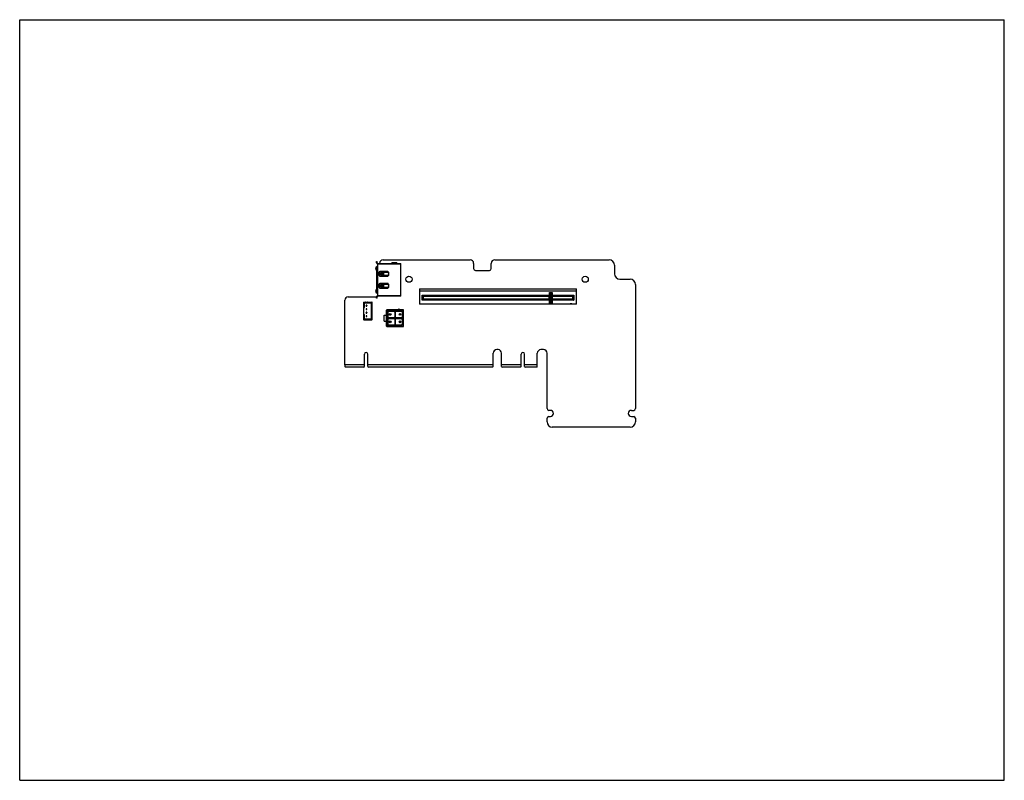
# Model space of a CAD drawing. Header units: millimetres. Extents: x 0 to 559, y 0 to 432.
import ezdxf

# ---------------------------------------------------------------- set-up
doc = ezdxf.new("R2010")
doc.units = ezdxf.units.MM
doc.header["$LTSCALE"] = 30.734
doc.layers.get('0').update_dxf_attribs({"linetype": 'CONTINUOUS'})
for name, color, linetype in [('00_COMPONENTS', 7, 'CONTINUOUS'), ('09_ALL_ROUNDS', 7, 'CONTINUOUS'), ('20_ALL_FEATURES', 7, 'CONTINUOUS')]:
    doc.layers.add(name, color=color, linetype=linetype)

msp = doc.modelspace()

# ---------------------------------------------------------------- linework, layer by layer
at = {"color": 7}
for p, q in [((0, 0), (0, 431.8)), ((0, 431.8), (558.8, 431.8)), ((558.8, 0), (558.8, 431.8)), ((0, 0), (558.8, 0))]:
    msp.add_line(p, q, dxfattribs=at)
at = {"layer": '00_COMPONENTS', "color": 7}
for p, q in [((202.59, 289.43), (202.15, 290.59)), ((202.38, 291.49), (202.84, 291.88)), ((202.43, 290.7), (202.89, 289.49)), ((203.04, 291.65), (202.57, 291.26)), ((202.59, 293.68), (202.59, 294.48)), ((202.59, 294.48), (202.89, 294.48)), ((202.84, 291.88), (203.04, 291.65)), ((202.89, 293.68), (202.89, 294.48)), ((203.09, 293.48), (216.24, 293.48)), ((203.19, 293.18), (203.09, 293.18)), ((203.19, 288.13), (203.19, 293.48)), ((216.24, 274.78), (216.24, 293.48)), ((202.59, 289.43), (202.59, 278.83)), ((202.89, 278.77), (202.89, 289.49)), ((203.19, 288.13), (202.89, 288.13)), ((203.94, 288.28), (203.94, 286.78)), ((203.99, 286.56), (203.99, 288.5)), ((204.29, 286.3), (204.29, 288.76)), ((208.99, 288.78), (204.44, 288.78)), ((204.44, 286.28), (208.99, 286.28)), ((204.74, 287.03), (204.74, 288.03)), ((208.99, 288.28), (204.93, 288.28)), ((204.93, 286.78), (208.99, 286.78)), ((204.94, 287.03), (204.94, 288.03)), ((209.24, 288.53), (209.24, 286.53)), ((202.89, 280.13), (203.19, 280.13)), ((203.19, 274.78), (203.19, 280.13)), ((203.94, 281.48), (203.94, 279.98)), ((203.99, 279.76), (203.99, 281.7)), ((204.29, 279.5), (204.29, 281.96)), ((208.99, 281.98), (204.44, 281.98)), ((204.44, 279.48), (208.99, 279.48)), ((204.74, 281.23), (204.74, 280.23)), ((208.99, 281.48), (204.93, 281.48)), ((204.93, 279.98), (208.99, 279.98)), ((204.94, 281.23), (204.94, 280.23)), ((209.24, 281.73), (209.24, 279.73)), ((202.15, 277.67), (202.59, 278.83)), ((202.84, 276.38), (202.38, 276.77)), ((202.89, 278.77), (202.43, 277.56)), ((202.57, 277), (203.04, 276.61)), ((202.59, 273.78), (202.59, 274.58)), ((203.04, 276.61), (202.84, 276.38)), ((202.89, 273.78), (202.89, 274.58)), ((203.19, 275.08), (203.09, 275.08)), ((216.24, 274.78), (203.09, 274.78)), ((226.95, 279.05), (226.95, 270.3)), ((226.95, 279.05), (315.95, 279.05)), ((315.95, 277.6), (226.95, 277.6)), ((228.91, 274.85), (228.41, 275.35)), ((228.75, 275.01), (228.73, 275.04)), ((228.79, 274.97), (228.77, 274.99)), ((228.91, 274.85), (228.91, 273.05)), ((228.91, 274.85), (300.73, 274.85)), ((300.56, 273.05), (300.56, 274.85)), ((300.65, 275.55), (300.65, 276.95)), ((300.65, 276.95), (302.25, 276.95)), ((302.25, 276.4), (300.65, 276.4)), ((302.25, 275.55), (300.65, 275.55)), ((302.18, 274.85), (313.99, 274.85)), ((302.25, 276.95), (302.25, 275.55)), ((302.34, 273.05), (302.34, 274.85)), ((313.99, 274.85), (314.49, 275.35)), ((313.99, 273.05), (313.99, 274.85)), ((314.12, 274.97), (314.14, 274.99)), ((314.16, 275.01), (314.18, 275.04)), ((315.95, 270.3), (315.95, 279.05)), ((195.19, 271.33), (195.19, 261.63)), ((195.34, 271.48), (199.84, 271.48)), ((195.34, 268.48), (195.69, 268.48)), ((195.49, 268.48), (195.49, 271.18)), ((195.69, 270.98), (195.49, 271.18)), ((195.49, 271.18), (196.41, 271.18)), ((195.69, 268.48), (195.69, 270.98)), ((195.69, 270.98), (199.49, 270.98)), ((196.41, 271.33), (196.41, 270.98)), ((196.56, 269.73), (196.56, 269.23)), ((196.56, 269.73), (196.66, 269.63)), ((197.06, 269.73), (196.56, 269.73)), ((196.56, 269.23), (196.66, 269.33)), ((196.56, 269.23), (197.06, 269.23)), ((196.66, 269.63), (196.66, 269.33)), ((196.96, 269.63), (196.66, 269.63)), ((196.66, 269.33), (196.96, 269.33)), ((197.06, 269.73), (196.96, 269.63)), ((196.96, 269.33), (196.96, 269.63)), ((197.06, 269.23), (196.96, 269.33)), ((197.06, 269.23), (197.06, 269.73)), ((197.21, 270.98), (197.21, 271.33)), ((197.21, 271.18), (199.69, 271.18)), ((199.49, 270.98), (199.69, 271.18)), ((199.49, 270.98), (199.49, 261.98)), ((199.69, 271.18), (199.69, 261.78)), ((199.99, 261.63), (199.99, 271.33)), ((202.89, 273.78), (202.59, 273.78)), ((315.95, 270.3), (226.95, 270.3)), ((228.91, 273.05), (228.41, 272.55)), ((228.75, 272.89), (228.73, 272.86)), ((228.79, 272.93), (228.77, 272.91)), ((300.73, 273.05), (228.91, 273.05)), ((300.65, 270.95), (300.65, 272.35)), ((300.65, 272.35), (302.25, 272.35)), ((302.25, 271.5), (300.65, 271.5)), ((302.25, 270.95), (300.65, 270.95)), ((313.99, 273.05), (302.18, 273.05)), ((302.25, 272.35), (302.25, 270.95)), ((312.45, 270.7), (313.45, 270.7)), ((312.45, 270.7), (312.45, 270.3)), ((313.45, 270.7), (313.45, 270.3)), ((313.99, 273.05), (314.49, 272.55)), ((195.34, 264.48), (195.69, 264.48)), ((195.49, 261.78), (195.49, 264.48)), ((195.69, 261.98), (195.69, 264.48)), ((196.56, 267.73), (196.56, 267.23)), ((196.56, 267.73), (196.66, 267.63)), ((197.06, 267.73), (196.56, 267.73)), ((196.56, 267.23), (196.66, 267.33)), ((196.56, 267.23), (197.06, 267.23)), ((196.56, 265.73), (196.56, 265.23)), ((196.56, 265.73), (196.66, 265.63)), ((197.06, 265.73), (196.56, 265.73)), ((196.56, 265.23), (196.66, 265.33)), ((196.56, 265.23), (197.06, 265.23)), ((196.56, 263.73), (196.56, 263.23)), ((196.56, 263.73), (196.66, 263.63)), ((197.06, 263.73), (196.56, 263.73)), ((196.56, 263.23), (196.66, 263.33)), ((196.56, 263.23), (197.06, 263.23)), ((196.66, 267.63), (196.66, 267.33)), ((196.96, 267.63), (196.66, 267.63)), ((196.66, 267.33), (196.96, 267.33)), ((196.66, 265.63), (196.66, 265.33)), ((196.96, 265.63), (196.66, 265.63)), ((196.66, 265.33), (196.96, 265.33)), ((196.66, 263.63), (196.66, 263.33)), ((196.96, 263.63), (196.66, 263.63)), ((196.66, 263.33), (196.96, 263.33)), ((197.06, 267.73), (196.96, 267.63)), ((196.96, 267.33), (196.96, 267.63)), ((197.06, 267.23), (196.96, 267.33)), ((197.06, 265.73), (196.96, 265.63)), ((196.96, 265.33), (196.96, 265.63)), ((197.06, 265.23), (196.96, 265.33)), ((197.06, 263.73), (196.96, 263.63)), ((196.96, 263.33), (196.96, 263.63)), ((197.06, 263.23), (196.96, 263.33)), ((197.06, 267.23), (197.06, 267.73)), ((197.06, 265.23), (197.06, 265.73)), ((197.06, 263.23), (197.06, 263.73)), ((206.84, 260.68), (206.84, 264.08)), ((206.84, 264.08), (208.44, 264.08)), ((208.24, 257.88), (208.24, 266.88)), ((214.77, 267.18), (208.54, 267.18)), ((208.87, 258.18), (208.87, 266.58)), ((209.07, 266.38), (208.87, 266.58)), ((208.87, 266.58), (212.36, 266.58)), ((209.07, 262.58), (209.07, 266.38)), ((209.07, 266.38), (212.27, 266.38)), ((212.27, 266.38), (212.36, 266.58)), ((212.87, 265.78), (212.27, 266.38)), ((212.27, 262.58), (212.87, 263.18)), ((213.07, 265.86), (212.36, 266.58)), ((212.36, 262.38), (213.07, 263.1)), ((212.87, 265.78), (213.07, 265.86)), ((212.87, 265.78), (212.87, 263.18)), ((212.87, 263.18), (213.07, 263.1)), ((213.07, 258.18), (213.07, 266.58)), ((213.27, 266.38), (213.07, 266.58)), ((213.07, 266.58), (217.27, 266.58)), ((213.27, 262.58), (213.27, 266.38)), ((213.27, 266.38), (217.07, 266.38)), ((217.6, 267.18), (215.57, 267.18)), ((217.07, 266.38), (217.27, 266.58)), ((217.07, 266.38), (217.07, 262.58)), ((217.27, 266.58), (217.27, 262.38)), ((217.9, 257.88), (217.9, 266.88)), ((195.34, 261.48), (199.84, 261.48)), ((195.69, 261.98), (195.49, 261.78)), ((196.41, 261.78), (195.49, 261.78)), ((195.69, 261.98), (199.49, 261.98)), ((196.41, 261.63), (196.41, 261.98)), ((197.21, 261.63), (197.21, 261.98)), ((199.69, 261.78), (197.21, 261.78)), ((199.49, 261.98), (199.69, 261.78)), ((206.84, 260.68), (208.44, 260.68)), ((208.54, 257.58), (217.6, 257.58)), ((209.07, 262.58), (208.87, 262.38)), ((209.07, 262.18), (208.87, 262.38)), ((208.87, 262.38), (217.27, 262.38)), ((209.07, 258.38), (208.87, 258.18)), ((216.56, 258.18), (208.87, 258.18)), ((212.27, 262.58), (209.07, 262.58)), ((209.07, 258.38), (209.07, 262.18)), ((209.07, 262.18), (212.87, 262.18)), ((212.87, 258.38), (209.07, 258.38)), ((212.27, 262.58), (212.36, 262.38)), ((212.87, 262.18), (213.27, 262.58)), ((212.87, 262.18), (212.87, 258.38)), ((213.07, 258.18), (212.87, 258.38)), ((213.27, 262.18), (213.07, 262.38)), ((213.27, 258.38), (213.07, 258.18)), ((217.07, 262.58), (213.27, 262.58)), ((213.27, 258.38), (213.27, 262.18)), ((213.27, 262.18), (216.47, 262.18)), ((216.47, 258.38), (213.27, 258.38)), ((216.47, 262.18), (216.56, 262.38)), ((217.07, 261.58), (216.47, 262.18)), ((216.47, 258.38), (217.07, 258.98)), ((216.47, 258.38), (216.56, 258.18)), ((217.27, 261.66), (216.56, 262.38)), ((216.56, 258.18), (217.27, 258.9)), ((217.07, 262.58), (217.27, 262.38)), ((217.07, 261.58), (217.27, 261.66)), ((217.07, 261.58), (217.07, 258.98)), ((217.07, 258.98), (217.27, 258.9)), ((217.27, 261.66), (217.27, 258.9))]:
    msp.add_line(p, q, dxfattribs=at)
at = {"layer": '00_COMPONENTS', "color": 4}
for p, q in [((202.89, 293.98), (202.59, 293.98)), ((216.24, 292.98), (203.19, 292.98)), ((203.09, 288.13), (203.09, 280.13)), ((204.94, 288.03), (204.74, 288.03)), ((204.74, 287.03), (204.94, 287.03)), ((205.71, 286.78), (205.71, 288.28)), ((206.01, 288.28), (206.01, 286.78)), ((206.15, 286.78), (206.15, 288.28)), ((206.55, 288.28), (206.55, 286.78)), ((204.94, 281.23), (204.74, 281.23)), ((204.74, 280.23), (204.94, 280.23)), ((205.71, 279.98), (205.71, 281.48)), ((206.01, 281.48), (206.01, 279.98)), ((206.15, 279.98), (206.15, 281.48)), ((206.55, 281.48), (206.55, 279.98)), ((202.59, 274.28), (202.89, 274.28)), ((203.19, 275.28), (216.24, 275.28)), ((228.41, 272.55), (228.41, 275.35)), ((228.41, 275.35), (301.42, 275.35)), ((300.63, 274.85), (300.63, 273.05)), ((300.8, 273.03), (300.8, 274.87)), ((301.42, 275.35), (301.42, 272.55)), ((301.49, 272.55), (301.49, 275.35)), ((301.49, 275.35), (314.49, 275.35)), ((302.1, 274.87), (302.1, 273.03)), ((302.28, 273.05), (302.28, 274.85)), ((314.49, 275.35), (314.49, 272.55)), ((195.19, 271.33), (199.99, 271.33)), ((195.34, 261.48), (195.34, 271.48)), ((199.84, 261.48), (199.84, 271.48)), ((301.42, 272.55), (228.41, 272.55)), ((314.49, 272.55), (301.49, 272.55)), ((208.24, 266.88), (208.44, 266.88)), ((208.44, 266.88), (208.44, 264.08)), ((208.54, 267.18), (208.54, 266.98)), ((214.83, 266.98), (208.54, 266.98)), ((217.6, 266.98), (215.52, 266.98)), ((217.6, 267.18), (217.6, 266.98)), ((217.7, 257.88), (217.7, 266.88)), ((217.9, 266.88), (217.7, 266.88)), ((195.19, 261.63), (199.99, 261.63)), ((208.24, 257.88), (208.44, 257.88)), ((208.44, 260.68), (208.44, 257.88)), ((208.54, 257.58), (208.54, 257.78)), ((208.54, 257.78), (217.6, 257.78)), ((217.6, 257.58), (217.6, 257.78)), ((217.9, 257.88), (217.7, 257.88))]:
    msp.add_line(p, q, dxfattribs=at)
at = {"layer": '00_COMPONENTS', "color": 7}
for points in [[(228.52, 275.24), (228.49, 275.28), (228.45, 275.31), (228.41, 275.35)], [(228.91, 274.85), (228.91, 274.85), (228.91, 274.86)], [(313.99, 274.85), (313.99, 274.85), (314, 274.86)], [(314.39, 275.24), (314.42, 275.28), (314.46, 275.31), (314.49, 275.35)], [(228.52, 272.66), (228.49, 272.62), (228.45, 272.59), (228.41, 272.55)], [(228.91, 273.05), (228.91, 273.05), (228.91, 273.05)], [(313.99, 273.05), (313.99, 273.05), (314, 273.05)], [(314.39, 272.66), (314.42, 272.62), (314.46, 272.59), (314.49, 272.55)]]:
    msp.add_lwpolyline(points, dxfattribs=at)
for centre, radius in [((210.32, 264.48), 0.5), ((210.32, 264.48), 0.3), ((215.82, 264.48), 0.5), ((215.82, 264.48), 0.3), ((210.32, 260.28), 0.5), ((210.32, 260.28), 0.3), ((215.82, 260.28), 0.5), ((215.82, 260.28), 0.3)]:
    msp.add_circle(centre, radius, dxfattribs=at)
for centre, radius, start, end in [((202.89, 290.88), 0.8, 129.8275, 201.0134), ((202.89, 290.88), 0.5, 129.8275, 201.0825), ((203.09, 293.68), 0.5, 180, 270), ((203.09, 293.68), 0.2, 180, 270), ((204.44, 288.28), 0.5, 90, 180), ((204.44, 286.78), 0.5, 180, 270), ((208.99, 288.53), 0.25, 269.9983, 90), ((208.99, 286.53), 0.25, 270, 90.0017), ((204.44, 281.48), 0.5, 90, 180), ((204.44, 279.98), 0.5, 180, 270), ((208.99, 281.73), 0.25, 269.9983, 90), ((208.99, 279.73), 0.25, 270, 90.0017), ((202.89, 277.38), 0.8, 158.9866, 230.1725), ((202.89, 277.38), 0.5, 158.9175, 230.1725), ((203.09, 274.58), 0.5, 90, 180), ((203.09, 274.58), 0.2, 90, 180), ((195.34, 271.33), 0.15, 90, 180), ((195.34, 268.63), 0.15, 180, 270), ((196.26, 271.33), 0.15, 0, 90), ((197.36, 271.33), 0.15, 90, 180), ((199.84, 271.33), 0.15, 0, 90), ((195.34, 264.33), 0.15, 90, 180), ((208.54, 266.88), 0.3, 90, 180), ((215.17, 267.18), 0.4, 330, 210), ((217.6, 266.88), 0.3, 0, 90), ((195.34, 261.63), 0.15, 180, 270), ((196.26, 261.63), 0.15, 270, 360), ((197.36, 261.63), 0.15, 180, 270), ((199.84, 261.63), 0.15, 270, 360), ((208.54, 257.88), 0.3, 180, 270), ((217.6, 257.88), 0.3, 270, 360)]:
    msp.add_arc(centre, radius, start, end, dxfattribs=at)
at = {"layer": '00_COMPONENTS', "color": 4}
for centre, start, end in [((208.54, 266.88), 90, 179.9927), ((217.6, 266.88), 0, 90), ((208.54, 257.88), 180, 269.9927), ((217.6, 257.88), 270.0072, 360)]:
    msp.add_arc(centre, 0.1, start, end, dxfattribs=at)
at = {"layer": '00_COMPONENTS', "color": 7}
for centre, start_param, end_param in [((300.73, 275.35), -3.141593, -2.854881), ((302.18, 275.35), -3.428305, -3.141593), ((300.73, 272.55), -0.286712, 0), ((302.18, 272.55), 0, 0.286712)]:
    msp.add_ellipse(centre, major_axis=(0, 0.5), ratio=0.558663, start_param=start_param, end_param=end_param, dxfattribs=at)
for points, knots in [([(204.93, 288.28), (204.9, 288.28), (204.85, 288.27), (204.79, 288.21), (204.75, 288.13), (204.74, 288.06), (204.74, 288.03)], [0, 0, 0, 0, 0.215382, 0.452447, 0.717198, 1, 1, 1, 1]), ([(204.74, 287.03), (204.74, 287), (204.75, 286.94), (204.79, 286.85), (204.85, 286.8), (204.9, 286.78), (204.93, 286.78)], [0, 0, 0, 0, 0.282803, 0.547554, 0.784619, 1, 1, 1, 1]), ([(204.94, 288.03), (204.94, 288.06), (204.95, 288.13), (204.99, 288.21), (205.05, 288.27), (205.11, 288.28), (205.13, 288.28)], [0, 0, 0, 0, 0.282803, 0.547554, 0.784619, 1, 1, 1, 1]), ([(205.13, 286.78), (205.11, 286.78), (205.05, 286.8), (204.99, 286.85), (204.95, 286.94), (204.94, 287), (204.94, 287.03)], [0, 0, 0, 0, 0.215382, 0.452447, 0.717198, 1, 1, 1, 1]), ([(204.93, 281.48), (204.9, 281.48), (204.85, 281.47), (204.79, 281.41), (204.75, 281.33), (204.74, 281.26), (204.74, 281.23)], [0, 0, 0, 0, 0.215382, 0.452447, 0.717198, 1, 1, 1, 1]), ([(204.74, 280.23), (204.74, 280.2), (204.75, 280.14), (204.79, 280.05), (204.85, 280), (204.9, 279.98), (204.93, 279.98)], [0, 0, 0, 0, 0.282803, 0.547554, 0.784619, 1, 1, 1, 1]), ([(204.94, 281.23), (204.94, 281.26), (204.95, 281.33), (204.99, 281.41), (205.05, 281.47), (205.11, 281.48), (205.13, 281.48)], [0, 0, 0, 0, 0.282803, 0.547554, 0.784619, 1, 1, 1, 1]), ([(205.13, 279.98), (205.11, 279.98), (205.05, 280), (204.99, 280.05), (204.95, 280.14), (204.94, 280.2), (204.94, 280.23)], [0, 0, 0, 0, 0.215382, 0.452447, 0.717198, 1, 1, 1, 1]), ([(300.8, 274.87), (300.85, 274.89), (300.94, 274.96), (301.09, 275.08), (301.25, 275.21), (301.36, 275.3), (301.42, 275.35)], [0, 0, 0, 0, 0.193468, 0.441036, 0.715068, 1, 1, 1, 1]), ([(301.49, 275.35), (301.55, 275.3), (301.66, 275.21), (301.82, 275.08), (301.97, 274.96), (302.06, 274.89), (302.1, 274.87)], [0, 0, 0, 0, 0.284932, 0.558964, 0.806532, 1, 1, 1, 1]), ([(301.42, 272.55), (301.36, 272.6), (301.25, 272.69), (301.09, 272.83), (300.94, 272.94), (300.85, 273.01), (300.8, 273.03)], [0, 0, 0, 0, 0.284932, 0.558964, 0.806532, 1, 1, 1, 1]), ([(302.1, 273.03), (302.06, 273.01), (301.97, 272.94), (301.82, 272.83), (301.66, 272.69), (301.55, 272.6), (301.49, 272.55)], [0, 0, 0, 0, 0.193468, 0.441036, 0.715068, 1, 1, 1, 1])]:
    msp.add_open_spline(points, degree=3, knots=knots, dxfattribs=at)
at = {"layer": '09_ALL_ROUNDS', "color": 7}
for p, q in [((206.29, 295.48), (255.62, 295.48)), ((186.47, 274.48), (202.29, 274.48)), ((184.47, 235.88), (184.47, 272.48))]:
    msp.add_line(p, q, dxfattribs=at)
for centre in [(220.94, 284.48), (320.94, 284.48)]:
    msp.add_circle(centre, 1.75, dxfattribs=at)
for centre, radius, start, end in [((206.29, 293.48), 2, 90, 180), ((186.47, 272.48), 2, 90, 180), ((202.29, 276.48), 2, 270, 278.9858), ((202.29, 276.48), 2, 288, 301.6884), ((301.17, 208.28), 1.75, 270, 90), ((347.17, 208.28), 1.75, 90, 270)]:
    msp.add_arc(centre, radius, start, end, dxfattribs=at)
at = {"layer": '20_ALL_FEATURES', "color": 7}
for p, q in [((211.23, 293.48), (211.23, 293.74)), ((214.05, 293.74), (211.23, 293.74)), ((212.39, 293.74), (212.39, 293.48)), ((212.89, 293.48), (212.89, 293.74)), ((214.05, 293.74), (214.05, 293.48)), ((257.62, 293.48), (257.62, 290.48)), ((267.62, 290.48), (267.62, 293.48)), ((269.62, 295.48), (334.59, 295.48)), ((337.59, 292.48), (337.59, 287.48)), ((258.62, 289.48), (266.62, 289.48)), ((340.59, 284.48), (346.47, 284.48)), ((349.47, 281.48), (349.47, 211.03)), ((195.67, 234.98), (195.67, 241.93)), ((197.57, 234.98), (197.57, 241.93)), ((268.77, 234.98), (268.77, 242.48)), ((271.47, 244.48), (270.77, 244.48)), ((273.47, 234.98), (273.47, 242.48)), ((284.67, 234.98), (284.67, 241.93)), ((286.57, 234.98), (286.57, 241.93)), ((293.77, 234.48), (293.77, 242.48)), ((297.29, 244.48), (295.77, 244.48)), ((299.29, 211.03), (299.29, 242.48)), ((184.47, 235.88), (184.47, 234.98)), ((195.67, 235.88), (184.47, 235.88)), ((184.47, 234.98), (184.97, 234.48)), ((195.17, 234.48), (195.67, 234.98)), ((268.77, 235.88), (197.57, 235.88)), ((197.57, 234.98), (198.07, 234.48)), ((268.27, 234.48), (268.77, 234.98)), ((284.67, 235.88), (273.47, 235.88)), ((273.47, 234.98), (273.97, 234.48)), ((284.17, 234.48), (284.67, 234.98)), ((293.77, 235.88), (286.57, 235.88)), ((286.57, 234.98), (287.07, 234.48)), ((195.17, 234.48), (184.97, 234.48)), ((268.27, 234.48), (198.07, 234.48)), ((284.17, 234.48), (273.97, 234.48)), ((293.77, 234.48), (287.07, 234.48)), ((301.17, 210.03), (300.29, 210.03)), ((347.17, 210.03), (348.47, 210.03)), ((299.29, 203.48), (299.29, 205.53)), ((300.29, 206.53), (301.17, 206.53)), ((347.17, 206.53), (348.47, 206.53)), ((349.47, 205.53), (349.47, 203.48)), ((346.47, 200.48), (302.29, 200.48))]:
    msp.add_line(p, q, dxfattribs=at)
at = {"layer": '20_ALL_FEATURES', "color": 4}
for p, q in [((211.43, 293.74), (211.43, 293.48)), ((211.96, 293.48), (211.96, 293.74)), ((212.1, 293.74), (212.1, 293.48)), ((213.19, 293.74), (213.19, 293.48)), ((213.33, 293.74), (213.33, 293.48)), ((213.85, 293.48), (213.85, 293.74))]:
    msp.add_line(p, q, dxfattribs=at)
at = {"layer": '20_ALL_FEATURES', "color": 7}
for centre, radius, start, end in [((255.62, 293.48), 2, 0, 90), ((269.62, 293.48), 2, 90, 180), ((334.59, 292.48), 3, 0, 90), ((258.62, 290.48), 1, 180, 270), ((266.62, 290.48), 1, 270, 360), ((340.59, 287.48), 3, 180, 270), ((346.47, 281.48), 3, 0, 90), ((196.62, 241.93), 0.95, 0, 180), ((270.77, 242.48), 2, 90, 180), ((271.47, 242.48), 2, 0, 90), ((285.62, 241.93), 0.95, 0, 180), ((295.77, 242.48), 2, 90, 180), ((297.29, 242.48), 2, 0, 90), ((300.29, 211.03), 1, 180, 270), ((348.47, 211.03), 1, 270, 360), ((300.29, 205.53), 1, 90, 180), ((302.29, 203.48), 3, 180, 270), ((346.47, 203.48), 3, 270, 360), ((348.47, 205.53), 1, 0, 90)]:
    msp.add_arc(centre, radius, start, end, dxfattribs=at)

doc.saveas('drawing.dxf')
